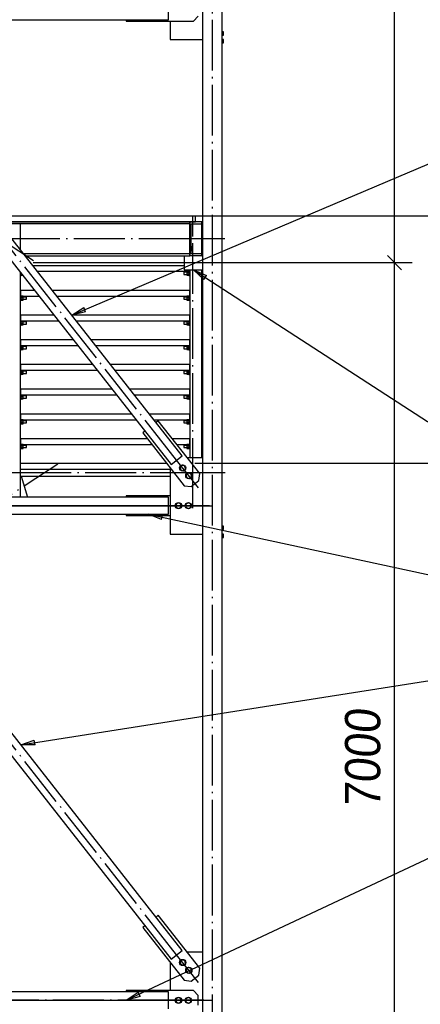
# Paper-space layout 'A0 Advance Steel' of a CAD drawing. Header units: millimetres. Extents: x 209 to 803, y 321 to 741.
# Tile 9 of 52: x 330 to 358, y 465 to 535. Entities that reach past the tile are written whole.
import ezdxf

# ---------------------------------------------------------------- set-up
doc = ezdxf.new("R2010")
doc.units = ezdxf.units.MM
doc.linetypes.add('ACAD_ISO04W100', pattern=[30, 24, -3, 0, -3])
doc.layers.get('0').update_dxf_attribs({"linetype": 'CONTINUOUS'})
for name, color, linetype in [('AS_Belki', 145, 'CONTINUOUS'), ('AS_Blachy', 30, 'CONTINUOUS'), ('AS_DIM_ON', 7, 'CONTINUOUS'), ('AS_INS_ON', 7, 'CONTINUOUS'), ('AS_Kraty', 9, 'CONTINUOUS'), ('AS_Schody', 253, 'CONTINUOUS'), ('AS_Sruby', 9, 'CONTINUOUS')]:
    doc.layers.add(name, color=color, linetype=linetype)
doc.styles.add('ARIAL_1', font='arial.ttf', dxfattribs={"width": 0.9, "oblique": 5})

psp = doc.layouts.new('A0 Advance Steel')

# ---------------------------------------------------------------- linework, layer by layer
at = {"color": 0, "linetype": 'ByBlock', "lineweight": -2}
for p, q in [((343.105, 516.631), (342.356, 517.314)), ((342.356, 517.314), (343.286, 516.911)), ((343.105, 516.631), (343.286, 516.911)), ((333.741, 514.107), (334.597, 514.651)), ((334.727, 514.344), (333.741, 514.107)), ((334.727, 514.344), (334.597, 514.651)), ((340.098, 499.643), (339.156, 500.016)), ((339.156, 500.016), (340.168, 499.968)), ((340.098, 499.643), (340.168, 499.968)), ((330.133, 483.7), (331.095, 484.02)), ((331.146, 483.691), (330.133, 483.7)), ((331.146, 483.691), (331.095, 484.02)), ((337.606, 465.616), (338.44, 466.191)), ((338.582, 465.89), (337.606, 465.616)), ((338.582, 465.89), (338.44, 466.191))]:
    psp.add_line(p, q, dxfattribs=at)
at = {"color": 7}
for points in [[(333.741, 514.107), (364.208, 527.016), (381.097, 527.016)], [(342.356, 517.314), (358.945, 506.589), (381.465, 506.589)], [(339.156, 500.016), (364.208, 494.626), (381.097, 494.626)], [(330.133, 483.7), (364.208, 489.058), (381.097, 489.058)], [(337.606, 465.616), (364.208, 478.092), (381.097, 478.092)]]:
    psp.add_lwpolyline(points, dxfattribs=at)
at = {"layer": 'AS_Belki', "linetype": 'Continuous', "ltscale": 0.15}
for p, q in [((343.006, 549.337), (343.006, 416.414)), ((344.406, 416.414), (344.406, 549.337)), ((340.606, 535.016), (340.606, 536.216)), ((314.838, 535.016), (340.606, 535.016)), ((341.566, 504.149), (318.699, 533.251)), ((317.913, 532.633), (340.779, 503.531)), ((341.706, 518.314), (342.106, 518.314)), ((341.706, 518.314), (341.706, 517.314)), ((342.956, 518.314), (343.006, 518.314)), ((341.706, 517.314), (343.006, 517.314)), ((340.779, 503.531), (341.566, 504.149)), ((330.106, 502.714), (340.706, 502.714)), ((340.606, 501.216), (314.838, 501.216)), ((340.606, 500.016), (340.606, 501.216)), ((314.838, 500.016), (340.606, 500.016)), ((341.566, 469.149), (318.699, 498.251)), ((317.913, 497.633), (340.779, 468.531)), ((340.779, 468.531), (341.566, 469.149)), ((340.606, 466.216), (314.838, 466.216)), ((340.606, 465.016), (340.606, 466.216))]:
    psp.add_line(p, q, dxfattribs=at)
at = {"layer": 'AS_Belki', "color": 10, "linetype": 'ACAD_ISO04W100', "ltscale": 0.15}
for points in [[(343.706, 413.914), (343.706, 416.414), (343.706, 701.866), (343.706, 704.366)], [(343.706, 413.914), (343.706, 416.414), (343.706, 701.866), (343.706, 704.366)], [(342.717, 501.874), (341.173, 503.84), (318.306, 532.942), (316.762, 534.908)], [(342.717, 501.874), (341.173, 503.84), (318.306, 532.942), (316.762, 534.908)], [(345.506, 517.814), (343.006, 517.814), (341.706, 517.814), (339.206, 517.814)], [(327.606, 502.964), (330.106, 502.964), (342.106, 502.964), (344.606, 502.964)], [(343.106, 500.616), (340.606, 500.616), (291.806, 500.616), (289.306, 500.616)], [(289.306, 500.616), (291.806, 500.616), (340.606, 500.616), (343.106, 500.616)], [(343.494, 500.616), (341.726, 500.616), (330.486, 500.616), (328.718, 500.616)], [(328.739, 500.616), (330.682, 500.616), (341.723, 500.616), (343.667, 500.616)], [(342.717, 466.874), (341.173, 468.84), (318.306, 497.942), (316.762, 499.908)], [(342.717, 466.874), (341.173, 468.84), (318.306, 497.942), (316.762, 499.908)], [(343.106, 465.616), (340.606, 465.616), (291.806, 465.616), (289.306, 465.616)], [(289.306, 465.616), (291.806, 465.616), (340.606, 465.616), (343.106, 465.616)], [(328.718, 465.616), (330.486, 465.616), (341.726, 465.616), (343.494, 465.616)], [(328.739, 465.616), (330.682, 465.616), (341.723, 465.616), (343.667, 465.616)]]:
    psp.add_lwpolyline(points, dxfattribs=at)
at = {"layer": 'AS_Blachy', "linetype": 'Continuous', "ltscale": 0.15}
for p, q in [((342.356, 534.916), (342.706, 535.266)), ((337.606, 535.016), (337.606, 534.916)), ((337.606, 534.916), (342.356, 534.916)), ((340.706, 534.916), (340.706, 533.616)), ((340.706, 533.616), (343.006, 533.616)), ((342.106, 519.357), (342.096, 519.357)), ((342.106, 518.957), (342.096, 518.957)), ((342.096, 518.657), (342.106, 518.657)), ((330.136, 516.907), (330.136, 517.078)), ((342.076, 517.314), (342.076, 517.207)), ((342.076, 517.207), (342.106, 517.207)), ((342.076, 517.207), (342.076, 516.907)), ((330.106, 516.907), (330.136, 516.907)), ((342.076, 516.907), (342.106, 516.907)), ((330.136, 515.857), (330.106, 515.857)), ((330.136, 515.457), (330.136, 515.857)), ((342.106, 515.857), (342.076, 515.857)), ((342.076, 515.857), (342.076, 515.457)), ((330.106, 515.457), (330.136, 515.457)), ((330.106, 515.157), (330.136, 515.157)), ((330.136, 515.307), (330.136, 515.457)), ((330.136, 515.157), (330.136, 515.307)), ((342.076, 515.457), (342.106, 515.457)), ((342.076, 515.457), (342.076, 515.157)), ((342.076, 515.157), (342.106, 515.157)), ((330.136, 514.107), (330.106, 514.107)), ((330.106, 513.707), (330.136, 513.707)), ((330.136, 513.707), (330.136, 514.107)), ((330.136, 513.407), (330.136, 513.707)), ((342.106, 514.107), (342.076, 514.107)), ((342.076, 514.107), (342.076, 513.707)), ((342.076, 513.707), (342.106, 513.707)), ((342.076, 513.707), (342.076, 513.407)), ((330.106, 513.407), (330.136, 513.407)), ((342.076, 513.407), (342.106, 513.407)), ((330.136, 512.357), (330.106, 512.357)), ((330.136, 511.957), (330.136, 512.357)), ((342.106, 512.357), (342.076, 512.357)), ((342.076, 512.357), (342.076, 511.957)), ((330.106, 511.957), (330.136, 511.957)), ((330.106, 511.657), (330.136, 511.657)), ((330.136, 511.807), (330.136, 511.957)), ((330.136, 511.657), (330.136, 511.807)), ((342.076, 511.957), (342.106, 511.957)), ((342.076, 511.957), (342.076, 511.657)), ((342.076, 511.657), (342.106, 511.657)), ((330.136, 510.607), (330.106, 510.607)), ((330.106, 510.207), (330.136, 510.207)), ((330.136, 510.207), (330.136, 510.607)), ((330.136, 510.057), (330.136, 510.207)), ((342.106, 510.607), (342.076, 510.607)), ((342.076, 510.607), (342.076, 510.207)), ((342.076, 510.207), (342.106, 510.207)), ((342.076, 510.207), (342.076, 509.907)), ((330.106, 509.907), (330.136, 509.907)), ((330.136, 509.907), (330.136, 510.057)), ((342.076, 509.907), (342.106, 509.907)), ((330.136, 508.857), (330.106, 508.857)), ((330.136, 508.457), (330.136, 508.857)), ((342.106, 508.857), (342.076, 508.857)), ((342.076, 508.857), (342.076, 508.457)), ((330.106, 508.457), (330.136, 508.457)), ((330.106, 508.157), (330.136, 508.157)), ((330.136, 508.307), (330.136, 508.457)), ((330.136, 508.157), (330.136, 508.307)), ((342.076, 508.457), (342.106, 508.457)), ((342.076, 508.457), (342.076, 508.157)), ((342.076, 508.157), (342.106, 508.157)), ((330.136, 507.107), (330.106, 507.107)), ((330.106, 506.707), (330.136, 506.707)), ((330.136, 506.707), (330.136, 507.107)), ((330.136, 506.407), (330.136, 506.707)), ((339.87, 506.631), (339.712, 506.508)), ((342.804, 502.896), (339.87, 506.631)), ((342.106, 507.107), (342.076, 507.107)), ((342.076, 507.107), (342.076, 506.707)), ((342.076, 506.707), (342.106, 506.707)), ((342.076, 506.707), (342.076, 506.407)), ((330.106, 506.407), (330.136, 506.407)), ((342.076, 506.407), (342.106, 506.407)), ((330.136, 505.357), (330.106, 505.357)), ((330.136, 504.957), (330.136, 505.357)), ((338.926, 505.89), (338.769, 505.766)), ((338.769, 505.766), (341.703, 502.031)), ((342.106, 505.357), (342.076, 505.357)), ((342.076, 505.357), (342.076, 504.957)), ((330.106, 504.957), (330.136, 504.957)), ((330.106, 504.657), (330.136, 504.657)), ((330.136, 504.657), (330.136, 504.957)), ((342.076, 504.957), (342.106, 504.957)), ((342.076, 504.957), (342.076, 504.657)), ((342.076, 504.657), (342.106, 504.657)), ((343.006, 504.016), (341.924, 504.016)), ((340.706, 503.301), (340.706, 498.616)), ((342.745, 502.405), (342.804, 502.896)), ((341.703, 502.031), (342.195, 501.972)), ((342.195, 501.972), (342.745, 502.405)), ((340.706, 501.316), (337.606, 501.316)), ((337.606, 501.316), (337.606, 501.216)), ((337.606, 500.016), (337.606, 499.916)), ((337.606, 499.916), (340.706, 499.916)), ((340.706, 498.616), (343.006, 498.616)), ((339.87, 471.631), (339.712, 471.508)), ((342.804, 467.896), (339.87, 471.631)), ((338.926, 470.89), (338.769, 470.766)), ((338.769, 470.766), (341.703, 467.031)), ((343.006, 469.016), (341.924, 469.016)), ((340.706, 468.301), (340.706, 466.316)), ((342.745, 467.405), (342.804, 467.896)), ((341.703, 467.031), (342.195, 466.972)), ((342.195, 466.972), (342.745, 467.405)), ((342.356, 466.316), (337.606, 466.316)), ((337.606, 466.316), (337.606, 466.216)), ((342.706, 465.966), (342.356, 466.316)), ((342.706, 465.266), (342.706, 465.966))]:
    psp.add_line(p, q, dxfattribs=at)
at = {"layer": 'AS_DIM_ON', "color": 8}
for p, q in [((356.594, 517.817), (356.594, 587.817)), ((357.844, 517.817), (331.006, 517.817)), ((356.594, 447.814), (356.594, 517.817))]:
    psp.add_line(p, q, dxfattribs=at)
at = {"layer": 'AS_DIM_ON', "color": 8, "linetype": 'ByBlock', "lineweight": -2}
for p, q in [((357.094, 517.317), (356.094, 518.317)), ((356.094, 518.317), (357.094, 517.317))]:
    psp.add_line(p, q, dxfattribs=at)
at = {"layer": 'AS_INS_ON', "color": 7}
for p, q in [((399.727, 521.117), (342.509, 521.117)), ((399.727, 503.614), (342.46, 503.614))]:
    psp.add_line(p, q, dxfattribs=at)
at = {"layer": 'AS_Kraty', "linetype": 'Continuous', "ltscale": 0.15}
for p, q in [((342.506, 521.117), (328.401, 521.117)), ((329.009, 520.717), (342.506, 520.717)), ((342.506, 520.717), (342.506, 521.117)), ((341.706, 517.607), (330.991, 517.607)), ((331.305, 517.207), (342.076, 517.207)), ((331.094, 515.857), (330.136, 515.857)), ((342.076, 515.857), (332.366, 515.857)), ((330.136, 515.457), (331.409, 515.457)), ((332.68, 515.457), (342.076, 515.457)), ((332.469, 514.107), (330.136, 514.107)), ((330.136, 513.707), (332.784, 513.707)), ((342.076, 514.107), (333.741, 514.107)), ((334.055, 513.707), (342.076, 513.707)), ((333.844, 512.357), (330.136, 512.357)), ((342.076, 512.357), (335.116, 512.357)), ((330.136, 511.957), (334.159, 511.957)), ((335.43, 511.957), (342.076, 511.957)), ((335.219, 510.607), (330.136, 510.607)), ((330.136, 510.207), (335.534, 510.207)), ((342.076, 510.607), (336.491, 510.607)), ((336.805, 510.207), (342.076, 510.207)), ((336.594, 508.857), (330.136, 508.857)), ((342.076, 508.857), (337.866, 508.857)), ((330.136, 508.457), (336.909, 508.457)), ((338.18, 508.457), (342.076, 508.457)), ((337.969, 507.107), (330.136, 507.107)), ((330.136, 506.707), (338.284, 506.707)), ((342.076, 507.107), (339.241, 507.107)), ((339.555, 506.707), (342.076, 506.707)), ((339.09, 505.357), (330.136, 505.357)), ((342.076, 505.357), (340.87, 505.357)), ((330.136, 504.957), (339.404, 504.957)), ((341.185, 504.957), (342.076, 504.957)), ((340.46, 503.614), (330.106, 503.614)), ((330.106, 503.214), (340.706, 503.214))]:
    psp.add_line(p, q, dxfattribs=at)
at = {"layer": 'AS_Schody', "linetype": 'Continuous', "ltscale": 0.15}
for p, q in [((328.975, 520.584), (342.096, 520.584)), ((342.096, 520.714), (329.014, 520.714)), ((330.106, 518.734), (330.106, 520.584)), ((342.096, 518.314), (342.096, 520.714)), ((342.956, 520.707), (342.106, 520.707)), ((342.106, 520.707), (342.106, 518.307)), ((342.201, 520.577), (342.956, 520.577)), ((342.201, 518.437), (342.201, 520.577)), ((342.956, 520.577), (342.956, 520.707)), ((342.956, 518.437), (342.956, 520.577)), ((342.096, 518.444), (330.334, 518.444)), ((330.436, 518.314), (341.706, 518.314)), ((342.956, 518.307), (342.106, 518.307)), ((342.956, 518.437), (342.201, 518.437)), ((342.956, 518.307), (342.956, 518.437)), ((330.106, 501.216), (330.106, 517.116)), ((342.106, 517.314), (342.106, 504.016)), ((342.956, 504.016), (342.956, 517.314)), ((330.155, 502.714), (330.604, 501.216))]:
    psp.add_line(p, q, dxfattribs=at)
at = {"layer": 'AS_Schody', "color": 10, "linetype": 'ACAD_ISO04W100', "ltscale": 0.15}
for points in [[(331.043, 517.943), (328.955, 519.317), (301.746, 537.211), (299.658, 538.585)], [(331.043, 517.943), (328.955, 519.317), (301.746, 537.211), (299.658, 538.585)], [(342.329, 500.436), (342.329, 501.81), (342.329, 519.705), (342.329, 521.078)], [(344.596, 519.514), (342.096, 519.514), (328.295, 519.514), (325.795, 519.514)], [(342.329, 519.507), (342.329, 519.507), (342.329, 519.507), (342.329, 519.507)], [(301.368, 482.943), (303.457, 484.317), (330.665, 502.211), (332.754, 503.585)], [(301.368, 482.943), (303.457, 484.317), (330.665, 502.211), (332.754, 503.585)]]:
    psp.add_lwpolyline(points, dxfattribs=at)
at = {"layer": 'AS_Sruby', "linetype": 'Continuous', "ltscale": 0.15}
for p, q in [((344.486, 534.162), (344.406, 534.162)), ((344.406, 533.924), (344.486, 533.924)), ((344.486, 534.148), (344.486, 534.162)), ((344.486, 534.117), (344.486, 534.148)), ((344.486, 534.076), (344.486, 534.117)), ((344.486, 534.029), (344.486, 534.076)), ((344.486, 533.984), (344.486, 534.029)), ((344.486, 533.949), (344.486, 533.984)), ((344.486, 533.928), (344.486, 533.949)), ((344.486, 533.924), (344.486, 533.928)), ((344.486, 533.612), (344.406, 533.612)), ((344.406, 533.374), (344.486, 533.374)), ((344.486, 533.597), (344.486, 533.612)), ((344.486, 533.567), (344.486, 533.597)), ((344.486, 533.525), (344.486, 533.567)), ((344.486, 533.479), (344.486, 533.525)), ((344.486, 533.434), (344.486, 533.479)), ((344.486, 533.398), (344.486, 533.434)), ((344.486, 533.377), (344.486, 533.398)), ((344.486, 533.374), (344.486, 533.377)), ((342.231, 518.957), (342.201, 518.957)), ((342.201, 518.657), (342.231, 518.657)), ((342.231, 518.954), (342.231, 518.957)), ((342.231, 518.946), (342.231, 518.954)), ((342.231, 518.932), (342.231, 518.946)), ((342.331, 518.941), (342.231, 518.941)), ((342.231, 518.913), (342.231, 518.932)), ((342.231, 518.891), (342.231, 518.913)), ((342.231, 518.865), (342.231, 518.891)), ((342.231, 518.874), (342.331, 518.874)), ((342.231, 518.837), (342.231, 518.865)), ((342.231, 518.807), (342.231, 518.837)), ((342.231, 518.778), (342.231, 518.807)), ((342.231, 518.75), (342.231, 518.778)), ((342.231, 518.724), (342.231, 518.75)), ((342.331, 518.74), (342.231, 518.74)), ((342.231, 518.701), (342.231, 518.724)), ((342.231, 518.683), (342.231, 518.701)), ((342.231, 518.669), (342.231, 518.683)), ((342.231, 518.674), (342.331, 518.674)), ((342.231, 518.66), (342.231, 518.669)), ((342.231, 518.657), (342.231, 518.66)), ((342.331, 518.874), (342.331, 518.941)), ((342.331, 518.74), (342.331, 518.874)), ((342.331, 518.674), (342.331, 518.74)), ((341.898, 517.137), (341.681, 517.137)), ((341.681, 517.137), (341.681, 517.131)), ((341.681, 517.131), (341.681, 517.114)), ((341.681, 517.114), (341.681, 517.088)), ((341.681, 517.088), (341.681, 517.057)), ((342.046, 517.191), (341.898, 517.191)), ((341.898, 517.191), (341.898, 517.124)), ((341.898, 517.124), (342.046, 517.124)), ((341.898, 517.124), (341.898, 516.99)), ((342.046, 517.207), (342.046, 517.204)), ((342.046, 517.204), (342.046, 517.196)), ((342.046, 517.196), (342.046, 517.182)), ((342.046, 517.182), (342.046, 517.163)), ((342.046, 517.163), (342.046, 517.141)), ((342.046, 517.141), (342.046, 517.115)), ((342.046, 517.115), (342.046, 517.087)), ((342.046, 517.087), (342.046, 517.057)), ((330.136, 516.907), (330.166, 516.907)), ((330.166, 517.028), (330.166, 517.039)), ((330.166, 517), (330.166, 517.028)), ((330.166, 516.974), (330.166, 517)), ((330.204, 516.99), (330.166, 516.99)), ((330.166, 516.951), (330.166, 516.974)), ((330.166, 516.933), (330.166, 516.951)), ((330.166, 516.919), (330.166, 516.933)), ((330.166, 516.924), (330.257, 516.924)), ((330.166, 516.91), (330.166, 516.919)), ((330.166, 516.907), (330.166, 516.91)), ((341.681, 517.057), (341.681, 517.027)), ((341.681, 517.027), (341.681, 517.001)), ((341.681, 517.001), (341.681, 516.983)), ((341.681, 516.983), (341.681, 516.977)), ((341.681, 516.977), (341.898, 516.977)), ((342.046, 516.99), (341.898, 516.99)), ((341.898, 516.99), (341.898, 516.924)), ((341.898, 516.924), (342.046, 516.924)), ((342.046, 517.057), (342.046, 517.028)), ((342.046, 517.028), (342.046, 517)), ((342.046, 517), (342.046, 516.974)), ((342.046, 516.974), (342.046, 516.951)), ((342.046, 516.951), (342.046, 516.933)), ((342.046, 516.933), (342.046, 516.919)), ((342.046, 516.919), (342.046, 516.91)), ((342.046, 516.91), (342.046, 516.907)), ((342.046, 516.907), (342.076, 516.907)), ((330.136, 515.157), (330.166, 515.157)), ((330.166, 515.454), (330.166, 515.457)), ((330.166, 515.446), (330.166, 515.454)), ((330.166, 515.432), (330.166, 515.446)), ((330.314, 515.441), (330.166, 515.441)), ((330.166, 515.413), (330.166, 515.432)), ((330.166, 515.391), (330.166, 515.413)), ((330.166, 515.365), (330.166, 515.391)), ((330.166, 515.374), (330.314, 515.374)), ((330.166, 515.337), (330.166, 515.365)), ((330.166, 515.307), (330.166, 515.337)), ((330.166, 515.278), (330.166, 515.307)), ((330.166, 515.25), (330.166, 515.278)), ((330.166, 515.224), (330.166, 515.25)), ((330.314, 515.24), (330.166, 515.24)), ((330.166, 515.201), (330.166, 515.224)), ((330.166, 515.183), (330.166, 515.201)), ((330.166, 515.169), (330.166, 515.183)), ((330.166, 515.174), (330.314, 515.174)), ((330.166, 515.16), (330.166, 515.169)), ((330.166, 515.157), (330.166, 515.16)), ((330.314, 515.374), (330.314, 515.441)), ((330.531, 515.387), (330.314, 515.387)), ((330.314, 515.24), (330.314, 515.374)), ((330.314, 515.174), (330.314, 515.24)), ((330.314, 515.227), (330.531, 515.227)), ((330.531, 515.381), (330.531, 515.387)), ((330.531, 515.364), (330.531, 515.381)), ((330.531, 515.338), (330.531, 515.364)), ((330.531, 515.307), (330.531, 515.338)), ((330.531, 515.277), (330.531, 515.307)), ((330.531, 515.251), (330.531, 515.277)), ((330.531, 515.233), (330.531, 515.251)), ((330.531, 515.227), (330.531, 515.233)), ((341.898, 515.387), (341.681, 515.387)), ((341.681, 515.387), (341.681, 515.381)), ((341.681, 515.381), (341.681, 515.364)), ((341.681, 515.364), (341.681, 515.338)), ((341.681, 515.338), (341.681, 515.307)), ((341.681, 515.307), (341.681, 515.277)), ((341.681, 515.277), (341.681, 515.251)), ((341.681, 515.251), (341.681, 515.233)), ((341.681, 515.233), (341.681, 515.227)), ((341.681, 515.227), (341.898, 515.227)), ((342.046, 515.441), (341.898, 515.441)), ((341.898, 515.441), (341.898, 515.374)), ((341.898, 515.374), (342.046, 515.374)), ((341.898, 515.374), (341.898, 515.24)), ((342.046, 515.24), (341.898, 515.24)), ((341.898, 515.24), (341.898, 515.174)), ((341.898, 515.174), (342.046, 515.174)), ((342.046, 515.457), (342.046, 515.454)), ((342.046, 515.454), (342.046, 515.446)), ((342.046, 515.446), (342.046, 515.432)), ((342.046, 515.432), (342.046, 515.413)), ((342.046, 515.413), (342.046, 515.391)), ((342.046, 515.391), (342.046, 515.365)), ((342.046, 515.365), (342.046, 515.337)), ((342.046, 515.337), (342.046, 515.307)), ((342.046, 515.307), (342.046, 515.278)), ((342.046, 515.278), (342.046, 515.25)), ((342.046, 515.25), (342.046, 515.224)), ((342.046, 515.224), (342.046, 515.201)), ((342.046, 515.201), (342.046, 515.183)), ((342.046, 515.183), (342.046, 515.169)), ((342.046, 515.169), (342.046, 515.16)), ((342.046, 515.16), (342.046, 515.157)), ((342.046, 515.157), (342.076, 515.157)), ((330.166, 513.704), (330.166, 513.707)), ((330.166, 513.696), (330.166, 513.704)), ((330.166, 513.682), (330.166, 513.696)), ((330.314, 513.691), (330.166, 513.691)), ((330.166, 513.663), (330.166, 513.682)), ((330.166, 513.641), (330.166, 513.663)), ((330.166, 513.615), (330.166, 513.641)), ((330.166, 513.624), (330.314, 513.624)), ((330.166, 513.587), (330.166, 513.615)), ((330.166, 513.557), (330.166, 513.587)), ((330.314, 513.624), (330.314, 513.691)), ((330.531, 513.637), (330.314, 513.637)), ((330.314, 513.49), (330.314, 513.624)), ((330.531, 513.631), (330.531, 513.637)), ((330.531, 513.614), (330.531, 513.631)), ((330.531, 513.588), (330.531, 513.614)), ((330.531, 513.557), (330.531, 513.588)), ((341.898, 513.637), (341.681, 513.637)), ((341.681, 513.637), (341.681, 513.631)), ((341.681, 513.631), (341.681, 513.614)), ((341.681, 513.614), (341.681, 513.588)), ((341.681, 513.588), (341.681, 513.557)), ((342.046, 513.691), (341.898, 513.691)), ((341.898, 513.691), (341.898, 513.624)), ((341.898, 513.624), (342.046, 513.624)), ((341.898, 513.624), (341.898, 513.49)), ((342.046, 513.707), (342.046, 513.704)), ((342.046, 513.704), (342.046, 513.696)), ((342.046, 513.696), (342.046, 513.682)), ((342.046, 513.682), (342.046, 513.663)), ((342.046, 513.663), (342.046, 513.641)), ((342.046, 513.641), (342.046, 513.615)), ((342.046, 513.615), (342.046, 513.587)), ((342.046, 513.587), (342.046, 513.557)), ((330.136, 513.407), (330.166, 513.407)), ((330.166, 513.528), (330.166, 513.557)), ((330.166, 513.5), (330.166, 513.528)), ((330.166, 513.474), (330.166, 513.5)), ((330.314, 513.49), (330.166, 513.49)), ((330.166, 513.451), (330.166, 513.474)), ((330.166, 513.433), (330.166, 513.451)), ((330.166, 513.419), (330.166, 513.433)), ((330.166, 513.424), (330.314, 513.424)), ((330.166, 513.41), (330.166, 513.419)), ((330.166, 513.407), (330.166, 513.41)), ((330.314, 513.424), (330.314, 513.49)), ((330.314, 513.477), (330.531, 513.477)), ((330.531, 513.527), (330.531, 513.557)), ((330.531, 513.501), (330.531, 513.527)), ((330.531, 513.483), (330.531, 513.501)), ((330.531, 513.477), (330.531, 513.483)), ((341.681, 513.557), (341.681, 513.527)), ((341.681, 513.527), (341.681, 513.501)), ((341.681, 513.501), (341.681, 513.483)), ((341.681, 513.483), (341.681, 513.477)), ((341.681, 513.477), (341.898, 513.477)), ((342.046, 513.49), (341.898, 513.49)), ((341.898, 513.49), (341.898, 513.424)), ((341.898, 513.424), (342.046, 513.424)), ((342.046, 513.557), (342.046, 513.528)), ((342.046, 513.528), (342.046, 513.5)), ((342.046, 513.5), (342.046, 513.474)), ((342.046, 513.474), (342.046, 513.451)), ((342.046, 513.451), (342.046, 513.433)), ((342.046, 513.433), (342.046, 513.419)), ((342.046, 513.419), (342.046, 513.41)), ((342.046, 513.41), (342.046, 513.407)), ((342.046, 513.407), (342.076, 513.407)), ((330.136, 511.657), (330.166, 511.657)), ((330.166, 511.954), (330.166, 511.957)), ((330.166, 511.946), (330.166, 511.954)), ((330.166, 511.932), (330.166, 511.946)), ((330.314, 511.941), (330.166, 511.941)), ((330.166, 511.913), (330.166, 511.932)), ((330.166, 511.891), (330.166, 511.913)), ((330.166, 511.865), (330.166, 511.891)), ((330.166, 511.874), (330.314, 511.874)), ((330.166, 511.837), (330.166, 511.865)), ((330.166, 511.807), (330.166, 511.837)), ((330.166, 511.778), (330.166, 511.807)), ((330.166, 511.75), (330.166, 511.778)), ((330.166, 511.724), (330.166, 511.75)), ((330.314, 511.74), (330.166, 511.74)), ((330.166, 511.701), (330.166, 511.724)), ((330.166, 511.683), (330.166, 511.701)), ((330.166, 511.669), (330.166, 511.683)), ((330.166, 511.674), (330.314, 511.674)), ((330.166, 511.66), (330.166, 511.669)), ((330.166, 511.657), (330.166, 511.66)), ((330.314, 511.874), (330.314, 511.941)), ((330.531, 511.887), (330.314, 511.887)), ((330.314, 511.74), (330.314, 511.874)), ((330.314, 511.674), (330.314, 511.74)), ((330.314, 511.727), (330.531, 511.727)), ((330.531, 511.881), (330.531, 511.887)), ((330.531, 511.864), (330.531, 511.881)), ((330.531, 511.838), (330.531, 511.864)), ((330.531, 511.807), (330.531, 511.838)), ((330.531, 511.777), (330.531, 511.807)), ((330.531, 511.751), (330.531, 511.777)), ((330.531, 511.733), (330.531, 511.751)), ((330.531, 511.727), (330.531, 511.733)), ((341.898, 511.887), (341.681, 511.887)), ((341.681, 511.887), (341.681, 511.881)), ((341.681, 511.881), (341.681, 511.864)), ((341.681, 511.864), (341.681, 511.838)), ((341.681, 511.838), (341.681, 511.807)), ((341.681, 511.807), (341.681, 511.777)), ((341.681, 511.777), (341.681, 511.751)), ((341.681, 511.751), (341.681, 511.733)), ((341.681, 511.733), (341.681, 511.727)), ((341.681, 511.727), (341.898, 511.727)), ((342.046, 511.941), (341.898, 511.941)), ((341.898, 511.941), (341.898, 511.874)), ((341.898, 511.874), (342.046, 511.874)), ((341.898, 511.874), (341.898, 511.74)), ((342.046, 511.74), (341.898, 511.74)), ((341.898, 511.74), (341.898, 511.674)), ((341.898, 511.674), (342.046, 511.674)), ((342.046, 511.957), (342.046, 511.954)), ((342.046, 511.954), (342.046, 511.946)), ((342.046, 511.946), (342.046, 511.932)), ((342.046, 511.932), (342.046, 511.913)), ((342.046, 511.913), (342.046, 511.891)), ((342.046, 511.891), (342.046, 511.865)), ((342.046, 511.865), (342.046, 511.837)), ((342.046, 511.837), (342.046, 511.807)), ((342.046, 511.807), (342.046, 511.778)), ((342.046, 511.778), (342.046, 511.75)), ((342.046, 511.75), (342.046, 511.724)), ((342.046, 511.724), (342.046, 511.701)), ((342.046, 511.701), (342.046, 511.683)), ((342.046, 511.683), (342.046, 511.669)), ((342.046, 511.669), (342.046, 511.66)), ((342.046, 511.66), (342.046, 511.657)), ((342.046, 511.657), (342.076, 511.657)), ((330.166, 510.204), (330.166, 510.207)), ((330.166, 510.196), (330.166, 510.204)), ((330.166, 510.182), (330.166, 510.196)), ((330.314, 510.191), (330.166, 510.191)), ((330.166, 510.163), (330.166, 510.182)), ((330.166, 510.141), (330.166, 510.163)), ((330.166, 510.115), (330.166, 510.141)), ((330.166, 510.124), (330.314, 510.124)), ((330.166, 510.087), (330.166, 510.115)), ((330.314, 510.124), (330.314, 510.191)), ((330.531, 510.137), (330.314, 510.137)), ((330.314, 509.99), (330.314, 510.124)), ((330.531, 510.131), (330.531, 510.137)), ((330.531, 510.114), (330.531, 510.131)), ((330.531, 510.088), (330.531, 510.114)), ((341.898, 510.137), (341.681, 510.137)), ((341.681, 510.137), (341.681, 510.131)), ((341.681, 510.131), (341.681, 510.114)), ((341.681, 510.114), (341.681, 510.088)), ((342.046, 510.191), (341.898, 510.191)), ((341.898, 510.191), (341.898, 510.124)), ((341.898, 510.124), (342.046, 510.124)), ((341.898, 510.124), (341.898, 509.99)), ((342.046, 510.207), (342.046, 510.204)), ((342.046, 510.204), (342.046, 510.196)), ((342.046, 510.196), (342.046, 510.182)), ((342.046, 510.182), (342.046, 510.163)), ((342.046, 510.163), (342.046, 510.141)), ((342.046, 510.141), (342.046, 510.115)), ((342.046, 510.115), (342.046, 510.087)), ((330.136, 509.907), (330.166, 509.907)), ((330.166, 510.057), (330.166, 510.087)), ((330.166, 510.028), (330.166, 510.057)), ((330.166, 510), (330.166, 510.028)), ((330.166, 509.974), (330.166, 510)), ((330.314, 509.99), (330.166, 509.99)), ((330.166, 509.951), (330.166, 509.974)), ((330.166, 509.933), (330.166, 509.951)), ((330.166, 509.919), (330.166, 509.933)), ((330.166, 509.924), (330.314, 509.924)), ((330.166, 509.91), (330.166, 509.919)), ((330.166, 509.907), (330.166, 509.91)), ((330.314, 509.924), (330.314, 509.99)), ((330.314, 509.977), (330.531, 509.977)), ((330.531, 510.057), (330.531, 510.088)), ((330.531, 510.027), (330.531, 510.057)), ((330.531, 510.001), (330.531, 510.027)), ((330.531, 509.983), (330.531, 510.001)), ((330.531, 509.977), (330.531, 509.983)), ((341.681, 510.088), (341.681, 510.057)), ((341.681, 510.057), (341.681, 510.027)), ((341.681, 510.027), (341.681, 510.001)), ((341.681, 510.001), (341.681, 509.983)), ((341.681, 509.983), (341.681, 509.977)), ((341.681, 509.977), (341.898, 509.977)), ((342.046, 509.99), (341.898, 509.99)), ((341.898, 509.99), (341.898, 509.924)), ((341.898, 509.924), (342.046, 509.924)), ((342.046, 510.087), (342.046, 510.057)), ((342.046, 510.057), (342.046, 510.028)), ((342.046, 510.028), (342.046, 510)), ((342.046, 510), (342.046, 509.974)), ((342.046, 509.974), (342.046, 509.951)), ((342.046, 509.951), (342.046, 509.933)), ((342.046, 509.933), (342.046, 509.919)), ((342.046, 509.919), (342.046, 509.91)), ((342.046, 509.91), (342.046, 509.907)), ((342.046, 509.907), (342.076, 509.907)), ((330.136, 508.157), (330.166, 508.157)), ((330.166, 508.454), (330.166, 508.457)), ((330.166, 508.446), (330.166, 508.454)), ((330.166, 508.432), (330.166, 508.446)), ((330.314, 508.441), (330.166, 508.441)), ((330.166, 508.413), (330.166, 508.432)), ((330.166, 508.391), (330.166, 508.413)), ((330.166, 508.365), (330.166, 508.391)), ((330.166, 508.374), (330.314, 508.374)), ((330.166, 508.337), (330.166, 508.365)), ((330.166, 508.307), (330.166, 508.337)), ((330.166, 508.278), (330.166, 508.307)), ((330.166, 508.25), (330.166, 508.278)), ((330.166, 508.224), (330.166, 508.25)), ((330.314, 508.24), (330.166, 508.24)), ((330.166, 508.201), (330.166, 508.224)), ((330.166, 508.183), (330.166, 508.201)), ((330.166, 508.169), (330.166, 508.183)), ((330.166, 508.174), (330.314, 508.174)), ((330.166, 508.16), (330.166, 508.169)), ((330.166, 508.157), (330.166, 508.16)), ((330.314, 508.374), (330.314, 508.441)), ((330.531, 508.387), (330.314, 508.387)), ((330.314, 508.24), (330.314, 508.374)), ((330.314, 508.174), (330.314, 508.24)), ((330.314, 508.227), (330.531, 508.227)), ((330.531, 508.381), (330.531, 508.387)), ((330.531, 508.364), (330.531, 508.381)), ((330.531, 508.338), (330.531, 508.364)), ((330.531, 508.307), (330.531, 508.338)), ((330.531, 508.277), (330.531, 508.307)), ((330.531, 508.251), (330.531, 508.277)), ((330.531, 508.233), (330.531, 508.251)), ((330.531, 508.227), (330.531, 508.233)), ((341.898, 508.387), (341.681, 508.387)), ((341.681, 508.387), (341.681, 508.381)), ((341.681, 508.381), (341.681, 508.364)), ((341.681, 508.364), (341.681, 508.338)), ((341.681, 508.338), (341.681, 508.307)), ((341.681, 508.307), (341.681, 508.277)), ((341.681, 508.277), (341.681, 508.251)), ((341.681, 508.251), (341.681, 508.233)), ((341.681, 508.233), (341.681, 508.227)), ((341.681, 508.227), (341.898, 508.227)), ((342.046, 508.441), (341.898, 508.441)), ((341.898, 508.441), (341.898, 508.374)), ((341.898, 508.374), (342.046, 508.374)), ((341.898, 508.374), (341.898, 508.24)), ((342.046, 508.24), (341.898, 508.24)), ((341.898, 508.24), (341.898, 508.174)), ((341.898, 508.174), (342.046, 508.174)), ((342.046, 508.457), (342.046, 508.454)), ((342.046, 508.454), (342.046, 508.446)), ((342.046, 508.446), (342.046, 508.432)), ((342.046, 508.432), (342.046, 508.413)), ((342.046, 508.413), (342.046, 508.391)), ((342.046, 508.391), (342.046, 508.365)), ((342.046, 508.365), (342.046, 508.337)), ((342.046, 508.337), (342.046, 508.307)), ((342.046, 508.307), (342.046, 508.278)), ((342.046, 508.278), (342.046, 508.25)), ((342.046, 508.25), (342.046, 508.224)), ((342.046, 508.224), (342.046, 508.201)), ((342.046, 508.201), (342.046, 508.183)), ((342.046, 508.183), (342.046, 508.169)), ((342.046, 508.169), (342.046, 508.16)), ((342.046, 508.16), (342.046, 508.157)), ((342.046, 508.157), (342.076, 508.157)), ((330.166, 506.704), (330.166, 506.707)), ((330.166, 506.696), (330.166, 506.704)), ((330.166, 506.682), (330.166, 506.696)), ((330.314, 506.691), (330.166, 506.691)), ((330.166, 506.663), (330.166, 506.682)), ((330.166, 506.641), (330.166, 506.663)), ((330.166, 506.615), (330.166, 506.641)), ((330.166, 506.624), (330.314, 506.624)), ((330.166, 506.587), (330.166, 506.615)), ((330.314, 506.624), (330.314, 506.691)), ((330.531, 506.637), (330.314, 506.637)), ((330.314, 506.49), (330.314, 506.624)), ((330.531, 506.631), (330.531, 506.637)), ((330.531, 506.614), (330.531, 506.631)), ((330.531, 506.588), (330.531, 506.614)), ((341.898, 506.637), (341.681, 506.637)), ((341.681, 506.637), (341.681, 506.631)), ((341.681, 506.631), (341.681, 506.614)), ((341.681, 506.614), (341.681, 506.588)), ((342.046, 506.691), (341.898, 506.691)), ((341.898, 506.691), (341.898, 506.624)), ((341.898, 506.624), (342.046, 506.624)), ((341.898, 506.624), (341.898, 506.49)), ((342.046, 506.707), (342.046, 506.704)), ((342.046, 506.704), (342.046, 506.696)), ((342.046, 506.696), (342.046, 506.682)), ((342.046, 506.682), (342.046, 506.663)), ((342.046, 506.663), (342.046, 506.641)), ((342.046, 506.641), (342.046, 506.615)), ((342.046, 506.615), (342.046, 506.587)), ((330.136, 506.407), (330.166, 506.407)), ((330.166, 506.557), (330.166, 506.587)), ((330.166, 506.528), (330.166, 506.557)), ((330.166, 506.5), (330.166, 506.528)), ((330.166, 506.474), (330.166, 506.5)), ((330.314, 506.49), (330.166, 506.49)), ((330.166, 506.451), (330.166, 506.474)), ((330.166, 506.433), (330.166, 506.451)), ((330.166, 506.419), (330.166, 506.433)), ((330.166, 506.424), (330.314, 506.424)), ((330.166, 506.41), (330.166, 506.419)), ((330.166, 506.407), (330.166, 506.41)), ((330.314, 506.424), (330.314, 506.49)), ((330.314, 506.477), (330.531, 506.477)), ((330.531, 506.557), (330.531, 506.588)), ((330.531, 506.527), (330.531, 506.557)), ((330.531, 506.501), (330.531, 506.527)), ((330.531, 506.483), (330.531, 506.501)), ((330.531, 506.477), (330.531, 506.483)), ((341.681, 506.588), (341.681, 506.557)), ((341.681, 506.557), (341.681, 506.527)), ((341.681, 506.527), (341.681, 506.501)), ((341.681, 506.501), (341.681, 506.483)), ((341.681, 506.483), (341.681, 506.477)), ((341.681, 506.477), (341.898, 506.477)), ((342.046, 506.49), (341.898, 506.49)), ((341.898, 506.49), (341.898, 506.424)), ((341.898, 506.424), (342.046, 506.424)), ((342.046, 506.587), (342.046, 506.557)), ((342.046, 506.557), (342.046, 506.528)), ((342.046, 506.528), (342.046, 506.5)), ((342.046, 506.5), (342.046, 506.474)), ((342.046, 506.474), (342.046, 506.451)), ((342.046, 506.451), (342.046, 506.433)), ((342.046, 506.433), (342.046, 506.419)), ((342.046, 506.419), (342.046, 506.41)), ((342.046, 506.41), (342.046, 506.407)), ((342.046, 506.407), (342.076, 506.407)), ((330.136, 504.657), (330.166, 504.657)), ((330.166, 504.954), (330.166, 504.957)), ((330.166, 504.946), (330.166, 504.954)), ((330.166, 504.932), (330.166, 504.946)), ((330.314, 504.941), (330.166, 504.941)), ((330.166, 504.913), (330.166, 504.932)), ((330.166, 504.891), (330.166, 504.913)), ((330.166, 504.865), (330.166, 504.891)), ((330.166, 504.874), (330.314, 504.874)), ((330.166, 504.837), (330.166, 504.865)), ((330.166, 504.807), (330.166, 504.837)), ((330.166, 504.778), (330.166, 504.807)), ((330.166, 504.75), (330.166, 504.778)), ((330.166, 504.724), (330.166, 504.75)), ((330.314, 504.74), (330.166, 504.74)), ((330.166, 504.701), (330.166, 504.724)), ((330.166, 504.683), (330.166, 504.701)), ((330.166, 504.669), (330.166, 504.683)), ((330.166, 504.674), (330.314, 504.674)), ((330.166, 504.66), (330.166, 504.669)), ((330.166, 504.657), (330.166, 504.66)), ((330.314, 504.874), (330.314, 504.941)), ((330.531, 504.887), (330.314, 504.887)), ((330.314, 504.74), (330.314, 504.874)), ((330.314, 504.674), (330.314, 504.74)), ((330.314, 504.727), (330.531, 504.727)), ((330.531, 504.881), (330.531, 504.887)), ((330.531, 504.864), (330.531, 504.881)), ((330.531, 504.838), (330.531, 504.864)), ((330.531, 504.807), (330.531, 504.838)), ((330.531, 504.777), (330.531, 504.807)), ((330.531, 504.751), (330.531, 504.777)), ((330.531, 504.733), (330.531, 504.751)), ((330.531, 504.727), (330.531, 504.733)), ((341.898, 504.887), (341.681, 504.887)), ((341.681, 504.887), (341.681, 504.881)), ((341.681, 504.881), (341.681, 504.864)), ((341.681, 504.864), (341.681, 504.838)), ((341.681, 504.838), (341.681, 504.807)), ((341.681, 504.807), (341.681, 504.777)), ((341.681, 504.777), (341.681, 504.751)), ((341.681, 504.751), (341.681, 504.733)), ((341.681, 504.733), (341.681, 504.727)), ((341.681, 504.727), (341.898, 504.727)), ((342.046, 504.941), (341.898, 504.941)), ((341.898, 504.941), (341.898, 504.874)), ((341.898, 504.874), (342.046, 504.874)), ((341.898, 504.874), (341.898, 504.74)), ((342.046, 504.74), (341.898, 504.74)), ((341.898, 504.74), (341.898, 504.674)), ((341.898, 504.674), (342.046, 504.674)), ((342.046, 504.957), (342.046, 504.954)), ((342.046, 504.954), (342.046, 504.946)), ((342.046, 504.946), (342.046, 504.932)), ((342.046, 504.932), (342.046, 504.913)), ((342.046, 504.913), (342.046, 504.891)), ((342.046, 504.891), (342.046, 504.865)), ((342.046, 504.865), (342.046, 504.837)), ((342.046, 504.837), (342.046, 504.807)), ((342.046, 504.807), (342.046, 504.778)), ((342.046, 504.778), (342.046, 504.75)), ((342.046, 504.75), (342.046, 504.724)), ((342.046, 504.724), (342.046, 504.701)), ((342.046, 504.701), (342.046, 504.683)), ((342.046, 504.683), (342.046, 504.669)), ((342.046, 504.669), (342.046, 504.66)), ((342.046, 504.66), (342.046, 504.657)), ((342.046, 504.657), (342.076, 504.657)), ((341.577, 503.487), (341.42, 503.364)), ((341.42, 503.364), (341.448, 503.166)), ((341.448, 503.166), (341.633, 503.091)), ((341.762, 503.413), (341.577, 503.487)), ((341.633, 503.091), (341.791, 503.215)), ((341.791, 503.215), (341.762, 503.413)), ((342.009, 502.937), (341.852, 502.813)), ((341.852, 502.813), (341.88, 502.615)), ((341.88, 502.615), (342.066, 502.541)), ((342.195, 502.862), (342.009, 502.937)), ((342.066, 502.541), (342.223, 502.665)), ((342.223, 502.665), (342.195, 502.862)), ((341.306, 500.816), (341.133, 500.716)), ((341.133, 500.716), (341.133, 500.516)), ((341.133, 500.516), (341.306, 500.416)), ((341.479, 500.716), (341.306, 500.816)), ((341.306, 500.416), (341.479, 500.516)), ((341.479, 500.516), (341.479, 500.716)), ((342.006, 500.816), (341.833, 500.716)), ((341.833, 500.716), (341.833, 500.516)), ((341.833, 500.516), (342.006, 500.416)), ((342.179, 500.716), (342.006, 500.816)), ((342.006, 500.416), (342.179, 500.516)), ((342.179, 500.516), (342.179, 500.716)), ((344.486, 499.162), (344.406, 499.162)), ((344.486, 499.148), (344.486, 499.162)), ((344.486, 499.117), (344.486, 499.148)), ((344.486, 499.076), (344.486, 499.117)), ((344.486, 499.029), (344.486, 499.076)), ((344.486, 498.984), (344.486, 499.029)), ((344.486, 498.949), (344.486, 498.984)), ((344.486, 498.928), (344.486, 498.949)), ((344.406, 498.924), (344.486, 498.924)), ((344.486, 498.612), (344.406, 498.612)), ((344.406, 498.374), (344.486, 498.374)), ((344.486, 498.924), (344.486, 498.928)), ((344.486, 498.597), (344.486, 498.612)), ((344.486, 498.567), (344.486, 498.597)), ((344.486, 498.525), (344.486, 498.567)), ((344.486, 498.479), (344.486, 498.525)), ((344.486, 498.434), (344.486, 498.479)), ((344.486, 498.398), (344.486, 498.434)), ((344.486, 498.377), (344.486, 498.398)), ((344.486, 498.374), (344.486, 498.377)), ((341.577, 468.487), (341.42, 468.364)), ((341.42, 468.364), (341.448, 468.166)), ((341.762, 468.413), (341.577, 468.487)), ((341.791, 468.215), (341.762, 468.413)), ((341.448, 468.166), (341.633, 468.091)), ((341.633, 468.091), (341.791, 468.215)), ((342.009, 467.937), (341.852, 467.813)), ((341.852, 467.813), (341.88, 467.615)), ((341.88, 467.615), (342.066, 467.541)), ((342.195, 467.862), (342.009, 467.937)), ((342.066, 467.541), (342.223, 467.665)), ((342.223, 467.665), (342.195, 467.862)), ((341.306, 465.816), (341.133, 465.716)), ((341.133, 465.716), (341.133, 465.516)), ((341.133, 465.516), (341.306, 465.416)), ((341.479, 465.716), (341.306, 465.816)), ((341.306, 465.416), (341.479, 465.516)), ((341.479, 465.516), (341.479, 465.716)), ((342.006, 465.816), (341.833, 465.716)), ((341.833, 465.716), (341.833, 465.516)), ((341.833, 465.516), (342.006, 465.416)), ((342.179, 465.716), (342.006, 465.816)), ((342.006, 465.416), (342.179, 465.516)), ((342.179, 465.516), (342.179, 465.716))]:
    psp.add_line(p, q, dxfattribs=at)
for centre in [(341.605, 503.289), (342.038, 502.739), (341.306, 500.616), (342.006, 500.616), (341.605, 468.289), (342.038, 467.739), (341.306, 465.616), (342.006, 465.616)]:
    psp.add_circle(centre, 0.22, dxfattribs=at)

# ---------------------------------------------------------------- texts
at = {"layer": 'AS_DIM_ON', "color": 9, "style": 'ARIAL_1', "oblique": 5, "width": 0.9}
psp.add_text('7000', height=2.5, rotation=90, dxfattribs=at).set_placement((355.594, 479.209))

doc.saveas('drawing.dxf')
